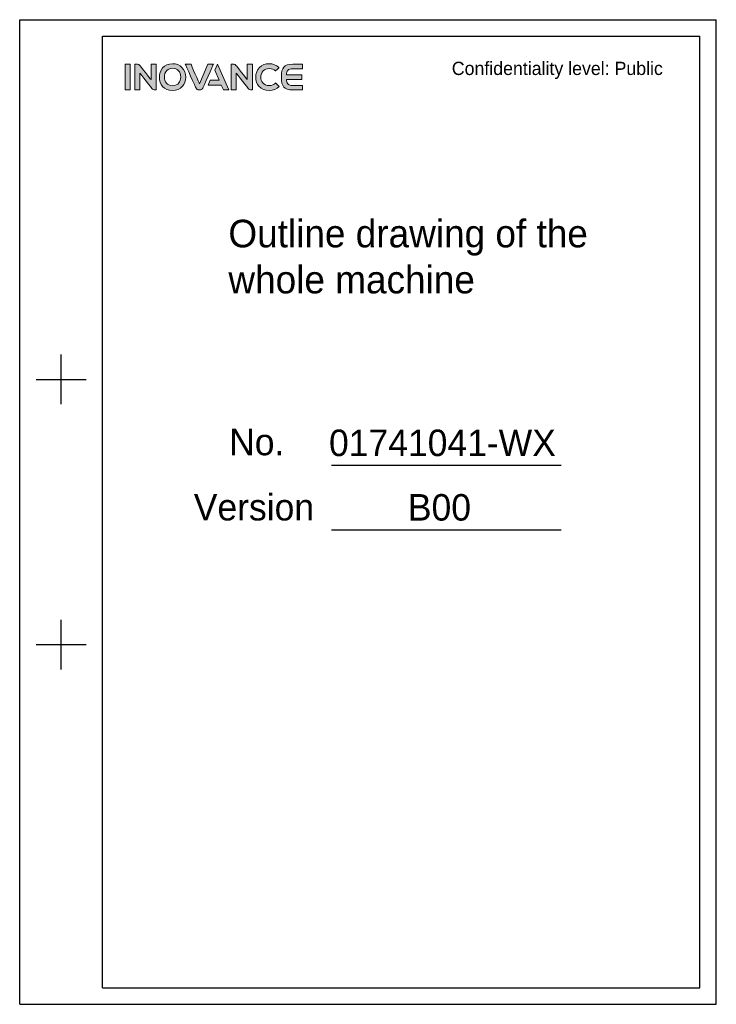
# Model space of a CAD drawing. Header units: millimetres. Extents: x 4086 to 10416, y 123 to 1549.
# Tile 1 of 99: x 4086 to 5094, y 123 to 1549. Entities that reach past the tile are written whole.
import ezdxf
from ezdxf.enums import TextEntityAlignment as Align

# ---------------------------------------------------------------- set-up
doc = ezdxf.new("R2010")
doc.units = ezdxf.units.MM
doc.layers.add('logo-蓝色', color=7, linetype='Continuous', true_color=0x008ccf)
doc.styles.get("Standard").update_dxf_attribs({"font": 'simsun.ttc'})
doc.styles.add('思源黑', font='SourceHanSansCN-Normal.ttf')

# ---------------------------------------------------------------- blocks, each defined once
blk = doc.blocks.new('0')
at = {"layer": 'logo-蓝色'}
h = blk.add_hatch(color=256, dxfattribs=at)
h.dxf.hatch_style = 1
edge = h.paths.add_edge_path()
edge.add_spline(control_points=[(4238.3, 1447.6), (4238.3, 1447.6), (4245.7, 1447.6), (4245.7, 1447.6), (4245.7, 1447.6), (4245.7, 1447.6), (4245.7, 1484.7), (4245.7, 1484.7), (4245.7, 1484.7), (4245.7, 1484.7), (4238.3, 1484.7), (4238.3, 1484.7), (4238.3, 1484.7), (4238.3, 1484.7), (4238.3, 1447.6), (4238.3, 1447.6)], knot_values=[0, 0, 0, 0, 0.25, 0.25, 0.25, 0.25, 0.5, 0.5, 0.5, 0.5, 0.75, 0.75, 0.75, 0.75, 1, 1, 1, 1], degree=3, periodic=1)
h = blk.add_hatch(color=256, dxfattribs=at)
h.dxf.hatch_style = 1
edge = h.paths.add_edge_path()
edge.add_spline(control_points=[(4275.8, 1484.8), (4275.8, 1484.8), (4275.8, 1462.4), (4275.8, 1462.4), (4275.8, 1462.4), (4275.8, 1462.4), (4259.4, 1483.1), (4259.4, 1483.1), (4259.4, 1483.1), (4258.7, 1484.1), (4257.5, 1484.7), (4256.2, 1484.7), (4256.2, 1484.7), (4256.2, 1484.7), (4252.2, 1484.7), (4252.2, 1484.7), (4252.2, 1484.7), (4252.2, 1484.7), (4252.2, 1447.6), (4252.2, 1447.6), (4252.2, 1447.6), (4252.2, 1447.6), (4259.6, 1447.6), (4259.6, 1447.6), (4259.6, 1447.6), (4259.6, 1447.6), (4259.6, 1471.8), (4259.6, 1471.8), (4259.6, 1471.8), (4259.6, 1471.8), (4278, 1448.7), (4278, 1448.7), (4278, 1448.7), (4278.5, 1448), (4279.3, 1447.6), (4280.3, 1447.6), (4280.3, 1447.6), (4280.3, 1447.6), (4283.2, 1447.6), (4283.2, 1447.6), (4283.2, 1447.6), (4283.2, 1447.6), (4283.2, 1484.8), (4283.2, 1484.8), (4283.2, 1484.8), (4283.2, 1484.8), (4275.8, 1484.8), (4275.8, 1484.8)], knot_values=[0, 0, 0, 0, 0.083333, 0.083333, 0.083333, 0.083333, 0.166667, 0.166667, 0.166667, 0.166667, 0.25, 0.25, 0.25, 0.25, 0.333333, 0.333333, 0.333333, 0.333333, 0.416667, 0.416667, 0.416667, 0.416667, 0.5, 0.5, 0.5, 0.5, 0.583333, 0.583333, 0.583333, 0.583333, 0.666667, 0.666667, 0.666667, 0.666667, 0.75, 0.75, 0.75, 0.75, 0.833333, 0.833333, 0.833333, 0.833333, 0.916667, 0.916667, 0.916667, 0.916667, 1, 1, 1, 1], degree=3, periodic=1)
h = blk.add_hatch(color=256, dxfattribs=at)
h.dxf.hatch_style = 1
edge = h.paths.add_edge_path(flags=16)
edge.add_spline(control_points=[(4298.7, 1475.5), (4300.8, 1477.7), (4303.6, 1478.8), (4307, 1478.8), (4307, 1478.8), (4310.4, 1478.8), (4313.2, 1477.7), (4315.3, 1475.6), (4315.3, 1475.6), (4317.6, 1473.2), (4318.8, 1469.7), (4318.8, 1465.9), (4318.8, 1465.9), (4318.7, 1460), (4315.5, 1453.6), (4307, 1453.6), (4307, 1453.6), (4298.6, 1453.6), (4295.4, 1459.9), (4295.2, 1465.8), (4295.2, 1465.8), (4295.1, 1469.6), (4296.4, 1473.2), (4298.7, 1475.5)], knot_values=[0, 0, 0, 0, 0.166667, 0.166667, 0.166667, 0.166667, 0.333333, 0.333333, 0.333333, 0.333333, 0.5, 0.5, 0.5, 0.5, 0.666667, 0.666667, 0.666667, 0.666667, 0.833333, 0.833333, 0.833333, 0.833333, 1, 1, 1, 1], degree=3, periodic=0)
edge = h.paths.add_edge_path()
edge.add_spline(control_points=[(4307, 1485.5), (4293.9, 1485.5), (4287.9, 1475.4), (4287.9, 1465.9), (4287.9, 1465.9), (4287.9, 1460.8), (4289.6, 1456.1), (4292.6, 1452.7), (4292.6, 1452.7), (4296, 1448.9), (4301, 1446.8), (4307, 1446.8), (4307, 1446.8), (4313, 1446.8), (4318, 1448.9), (4321.4, 1452.8), (4321.4, 1452.8), (4324.3, 1456.2), (4326, 1460.9), (4326.1, 1466), (4326.1, 1466), (4326.1, 1471.5), (4324.1, 1476.7), (4320.6, 1480.2), (4320.6, 1480.2), (4317.2, 1483.7), (4312.5, 1485.5), (4307, 1485.5)], knot_values=[0, 0, 0, 0, 0.142857, 0.142857, 0.142857, 0.142857, 0.285714, 0.285714, 0.285714, 0.285714, 0.428571, 0.428571, 0.428571, 0.428571, 0.571429, 0.571429, 0.571429, 0.571429, 0.714286, 0.714286, 0.714286, 0.714286, 0.857143, 0.857143, 0.857143, 0.857143, 1, 1, 1, 1], degree=3, periodic=0)
h = blk.add_hatch(color=256, dxfattribs=at)
h.dxf.hatch_style = 1
edge = h.paths.add_edge_path()
edge.add_spline(control_points=[(4358, 1484.7), (4358, 1484.7), (4345.8, 1456.4), (4345.8, 1456.4), (4345.8, 1456.4), (4345.8, 1456.4), (4333.7, 1484.7), (4333.7, 1484.7), (4333.7, 1484.7), (4333.7, 1484.7), (4325.4, 1484.7), (4325.4, 1484.7), (4325.4, 1484.7), (4325.4, 1484.7), (4341, 1450), (4341, 1450), (4341, 1450), (4341.6, 1448.6), (4343, 1447.6), (4344.7, 1447.6), (4344.7, 1447.6), (4344.7, 1447.6), (4344.7, 1447.6), (4344.7, 1447.6), (4344.7, 1447.6), (4344.7, 1447.6), (4346.9, 1447.6), (4346.9, 1447.6), (4346.9, 1447.6), (4346.9, 1447.6), (4347, 1447.6), (4347, 1447.6), (4347, 1447.6), (4348.6, 1447.6), (4350, 1448.6), (4350.6, 1450), (4350.6, 1450), (4350.6, 1450), (4366.2, 1484.7), (4366.2, 1484.7), (4366.2, 1484.7), (4366.2, 1484.7), (4358, 1484.7), (4358, 1484.7)], knot_values=[0, 0, 0, 0, 0.090909, 0.090909, 0.090909, 0.090909, 0.181818, 0.181818, 0.181818, 0.181818, 0.272727, 0.272727, 0.272727, 0.272727, 0.363636, 0.363636, 0.363636, 0.363636, 0.454545, 0.454545, 0.454545, 0.454545, 0.545455, 0.545455, 0.545455, 0.545455, 0.636364, 0.636364, 0.636364, 0.636364, 0.727273, 0.727273, 0.727273, 0.727273, 0.818182, 0.818182, 0.818182, 0.818182, 0.909091, 0.909091, 0.909091, 0.909091, 1, 1, 1, 1], degree=3, periodic=1)
h = blk.add_hatch(color=256, dxfattribs=at)
h.dxf.hatch_style = 1
edge = h.paths.add_edge_path()
edge.add_spline(control_points=[(4371.9, 1484.7), (4371.9, 1484.7), (4368.1, 1476.1), (4368.1, 1476.1), (4368.1, 1476.1), (4368.1, 1476.1), (4374.5, 1461.4), (4374.5, 1461.4), (4374.5, 1461.4), (4374.5, 1461.4), (4361.5, 1461.4), (4361.5, 1461.4), (4361.5, 1461.4), (4361.5, 1461.4), (4358.4, 1454.5), (4358.4, 1454.5), (4358.4, 1454.5), (4358.4, 1454.5), (4377.4, 1454.5), (4377.4, 1454.5), (4377.4, 1454.5), (4377.4, 1454.5), (4380.5, 1447.6), (4380.5, 1447.6), (4380.5, 1447.6), (4380.5, 1447.6), (4388.6, 1447.6), (4388.6, 1447.6), (4388.6, 1447.6), (4388.6, 1447.6), (4371.9, 1484.7), (4371.9, 1484.7)], knot_values=[0, 0, 0, 0, 0.125, 0.125, 0.125, 0.125, 0.25, 0.25, 0.25, 0.25, 0.375, 0.375, 0.375, 0.375, 0.5, 0.5, 0.5, 0.5, 0.625, 0.625, 0.625, 0.625, 0.75, 0.75, 0.75, 0.75, 0.875, 0.875, 0.875, 0.875, 1, 1, 1, 1], degree=3, periodic=1)
h = blk.add_hatch(color=256, dxfattribs=at)
h.dxf.hatch_style = 1
edge = h.paths.add_edge_path()
edge.add_spline(control_points=[(4415.2, 1484.8), (4415.2, 1484.8), (4415.2, 1462.4), (4415.2, 1462.4), (4415.2, 1462.4), (4415.2, 1462.4), (4398.8, 1483.1), (4398.8, 1483.1), (4398.8, 1483.1), (4398.1, 1484.1), (4397, 1484.7), (4395.7, 1484.7), (4395.7, 1484.7), (4395.7, 1484.7), (4391.7, 1484.7), (4391.7, 1484.7), (4391.7, 1484.7), (4391.7, 1484.7), (4391.7, 1447.6), (4391.7, 1447.6), (4391.7, 1447.6), (4391.7, 1447.6), (4399, 1447.6), (4399, 1447.6), (4399, 1447.6), (4399, 1447.6), (4399, 1471.8), (4399, 1471.8), (4399, 1471.8), (4399, 1471.8), (4417.4, 1448.7), (4417.4, 1448.7), (4417.4, 1448.7), (4418, 1448), (4418.8, 1447.6), (4419.7, 1447.6), (4419.7, 1447.6), (4419.7, 1447.6), (4422.6, 1447.6), (4422.6, 1447.6), (4422.6, 1447.6), (4422.6, 1447.6), (4422.6, 1484.8), (4422.6, 1484.8), (4422.6, 1484.8), (4422.6, 1484.8), (4415.2, 1484.8), (4415.2, 1484.8)], knot_values=[0, 0, 0, 0, 0.083333, 0.083333, 0.083333, 0.083333, 0.166667, 0.166667, 0.166667, 0.166667, 0.25, 0.25, 0.25, 0.25, 0.333333, 0.333333, 0.333333, 0.333333, 0.416667, 0.416667, 0.416667, 0.416667, 0.5, 0.5, 0.5, 0.5, 0.583333, 0.583333, 0.583333, 0.583333, 0.666667, 0.666667, 0.666667, 0.666667, 0.75, 0.75, 0.75, 0.75, 0.833333, 0.833333, 0.833333, 0.833333, 0.916667, 0.916667, 0.916667, 0.916667, 1, 1, 1, 1], degree=3, periodic=1)
h = blk.add_hatch(color=256, dxfattribs=at)
h.dxf.hatch_style = 1
edge = h.paths.add_edge_path()
edge.add_spline(control_points=[(4456.1, 1457.4), (4453.9, 1455.2), (4450.4, 1453.8), (4447.1, 1453.8), (4447.1, 1453.8), (4438, 1453.8), (4434.7, 1460.1), (4434.7, 1466), (4434.7, 1466), (4434.7, 1469.5), (4435.9, 1472.8), (4438.2, 1475.1), (4438.2, 1475.1), (4440.4, 1477.3), (4443.4, 1478.4), (4447.1, 1478.4), (4447.1, 1478.4), (4450.5, 1478.4), (4453.5, 1477.2), (4455.8, 1475), (4455.8, 1475), (4455.8, 1475), (4455.9, 1474.9), (4455.9, 1474.9), (4455.9, 1474.9), (4455.9, 1474.9), (4460.9, 1479.7), (4460.9, 1479.7), (4460.9, 1479.7), (4460.9, 1479.7), (4460.7, 1479.8), (4460.7, 1479.8), (4460.7, 1479.8), (4456.9, 1483.5), (4452.2, 1485.5), (4447.1, 1485.5), (4447.1, 1485.5), (4441.3, 1485.5), (4436.4, 1483.6), (4432.9, 1480.1), (4432.9, 1480.1), (4429.4, 1476.6), (4427.4, 1471.4), (4427.4, 1465.9), (4427.4, 1465.9), (4427.5, 1460.8), (4429.1, 1456.1), (4432.1, 1452.8), (4432.1, 1452.8), (4435.6, 1448.9), (4440.8, 1446.8), (4447.1, 1446.8), (4447.1, 1446.8), (4452.6, 1446.8), (4457.5, 1448.7), (4461.2, 1452.3), (4461.2, 1452.3), (4461.2, 1452.3), (4461.3, 1452.5), (4461.3, 1452.5), (4461.3, 1452.5), (4461.3, 1452.5), (4456.3, 1457.6), (4456.3, 1457.6), (4456.3, 1457.6), (4456.3, 1457.6), (4456.1, 1457.4), (4456.1, 1457.4)], knot_values=[0, 0, 0, 0, 0.058824, 0.058824, 0.058824, 0.058824, 0.117647, 0.117647, 0.117647, 0.117647, 0.176471, 0.176471, 0.176471, 0.176471, 0.235294, 0.235294, 0.235294, 0.235294, 0.294118, 0.294118, 0.294118, 0.294118, 0.352941, 0.352941, 0.352941, 0.352941, 0.411765, 0.411765, 0.411765, 0.411765, 0.470588, 0.470588, 0.470588, 0.470588, 0.529412, 0.529412, 0.529412, 0.529412, 0.588235, 0.588235, 0.588235, 0.588235, 0.647059, 0.647059, 0.647059, 0.647059, 0.705882, 0.705882, 0.705882, 0.705882, 0.764706, 0.764706, 0.764706, 0.764706, 0.823529, 0.823529, 0.823529, 0.823529, 0.882353, 0.882353, 0.882353, 0.882353, 0.941176, 0.941176, 0.941176, 0.941176, 1, 1, 1, 1], degree=3, periodic=0)
h = blk.add_hatch(color=256, dxfattribs=at)
h.dxf.hatch_style = 1
edge = h.paths.add_edge_path()
edge.add_spline(control_points=[(4481.2, 1478.2), (4481.2, 1478.2), (4495.1, 1478.2), (4495.1, 1478.2), (4495.1, 1478.2), (4495.1, 1478.2), (4495.1, 1484.7), (4495.1, 1484.7), (4495.1, 1484.7), (4495.1, 1484.7), (4481.1, 1484.7), (4481.1, 1484.7), (4481.1, 1484.7), (4468.1, 1484.7), (4464.6, 1479.8), (4464.6, 1466.6), (4464.6, 1466.6), (4464.6, 1466.6), (4464.6, 1466.2), (4464.6, 1466.2), (4464.6, 1466.2), (4464.6, 1466.2), (4464.6, 1466.2), (4464.6, 1466.2), (4464.6, 1466.2), (4464.6, 1466.2), (4464.6, 1466.1), (4464.6, 1466.1), (4464.6, 1466.1), (4464.6, 1466.1), (4464.6, 1466.1), (4464.6, 1466.1), (4464.6, 1466.1), (4464.6, 1466.1), (4464.6, 1465.7), (4464.6, 1465.7), (4464.6, 1465.7), (4464.6, 1452.5), (4468.1, 1447.6), (4481.1, 1447.6), (4481.1, 1447.6), (4481.1, 1447.6), (4495.1, 1447.6), (4495.1, 1447.6), (4495.1, 1447.6), (4495.1, 1447.6), (4495.1, 1454), (4495.1, 1454), (4495.1, 1454), (4495.1, 1454), (4481.2, 1454), (4481.2, 1454), (4481.2, 1454), (4477.8, 1454), (4475.2, 1454.7), (4473.7, 1456.5), (4473.7, 1456.5), (4472.4, 1457.9), (4471.8, 1460.1), (4471.7, 1462.7), (4471.7, 1462.7), (4471.7, 1462.7), (4493.9, 1462.7), (4493.9, 1462.7), (4493.9, 1462.7), (4493.9, 1462.7), (4493.9, 1466.2), (4493.9, 1466.2), (4493.9, 1466.2), (4493.9, 1466.2), (4493.9, 1469.6), (4493.9, 1469.6), (4493.9, 1469.6), (4493.9, 1469.6), (4471.7, 1469.6), (4471.7, 1469.6), (4471.7, 1469.6), (4471.8, 1472.2), (4472.4, 1474.4), (4473.7, 1475.8), (4473.7, 1475.8), (4475.2, 1477.6), (4477.8, 1478.2), (4481.2, 1478.2)], knot_values=[0, 0, 0, 0, 0.047619, 0.047619, 0.047619, 0.047619, 0.095238, 0.095238, 0.095238, 0.095238, 0.142857, 0.142857, 0.142857, 0.142857, 0.190476, 0.190476, 0.190476, 0.190476, 0.238095, 0.238095, 0.238095, 0.238095, 0.285714, 0.285714, 0.285714, 0.285714, 0.333333, 0.333333, 0.333333, 0.333333, 0.380952, 0.380952, 0.380952, 0.380952, 0.428571, 0.428571, 0.428571, 0.428571, 0.47619, 0.47619, 0.47619, 0.47619, 0.52381, 0.52381, 0.52381, 0.52381, 0.571429, 0.571429, 0.571429, 0.571429, 0.619048, 0.619048, 0.619048, 0.619048, 0.666667, 0.666667, 0.666667, 0.666667, 0.714286, 0.714286, 0.714286, 0.714286, 0.761905, 0.761905, 0.761905, 0.761905, 0.809524, 0.809524, 0.809524, 0.809524, 0.857143, 0.857143, 0.857143, 0.857143, 0.904762, 0.904762, 0.904762, 0.904762, 0.952381, 0.952381, 0.952381, 0.952381, 1, 1, 1, 1], degree=3, periodic=0)
at = {"linetype": 'Continuous'}
for p, q in [((4085.7, 1549.2), (5094, 1549.2)), ((4085.7, 123.2), (4085.7, 1549.2)), ((5094, 123.2), (5094, 1549.2)), ((4205.8, 1525.2), (5070, 1525.2)), ((4205.8, 147.2), (4205.8, 1525.2)), ((5070, 147.2), (5070, 1525.2)), ((4145.8, 992.3), (4145.8, 1064.3)), ((4109.7, 1028.3), (4181.8, 1028.3)), ((4536.9, 903.9), (4869.6, 903.9)), ((4536.9, 810.5), (4869.6, 810.5)), ((4145.8, 608.2), (4145.8, 680.2)), ((4109.7, 644.2), (4181.8, 644.2)), ((4205.8, 147.2), (5070, 147.2)), ((4085.7, 123.2), (5094, 123.2))]:
    blk.add_line(p, q, dxfattribs=at)
at = {"layer": 'logo-蓝色', "lineweight": 9}
for points, knots in [([(4245.7, 1484.7), (4245.7, 1484.7), (4245.7, 1484.7), (4238.3, 1484.7), (4238.3, 1484.7)], [0.5, 0.5, 0.5, 0.5, 0.5, 0.75, 0.75, 0.75, 0.75]), ([(4238.3, 1484.7), (4238.3, 1484.7), (4238.3, 1484.7), (4238.3, 1447.6), (4238.3, 1447.6)], [0.75, 0.75, 0.75, 0.75, 0.75, 1, 1, 1, 1]), ([(4245.7, 1447.6), (4245.7, 1447.6), (4245.7, 1447.6), (4245.7, 1484.7), (4245.7, 1484.7)], [0.25, 0.25, 0.25, 0.25, 0.25, 0.5, 0.5, 0.5, 0.5]), ([(4256.2, 1484.7), (4256.2, 1484.7), (4256.2, 1484.7), (4252.2, 1484.7), (4252.2, 1484.7)], [0.25, 0.25, 0.25, 0.25, 0.25000001, 0.33333333, 0.33333333, 0.33333333, 0.33333333]), ([(4252.2, 1484.7), (4252.2, 1484.7), (4252.2, 1484.7), (4252.2, 1447.6), (4252.2, 1447.6)], [0.33333333, 0.33333333, 0.33333333, 0.33333333, 0.33333334, 0.41666667, 0.41666667, 0.41666667, 0.41666667]), ([(4259.4, 1483.1), (4259.4, 1483.1), (4258.7, 1484.1), (4257.5, 1484.7), (4256.2, 1484.7)], [0.16666667, 0.16666667, 0.16666667, 0.16666667, 0.16666668, 0.25, 0.25, 0.25, 0.25]), ([(4275.8, 1462.4), (4275.8, 1462.4), (4275.8, 1462.4), (4259.4, 1483.1), (4259.4, 1483.1)], [0.08333333, 0.08333333, 0.08333333, 0.08333333, 0.08333334, 0.16666667, 0.16666667, 0.16666667, 0.16666667]), ([(4283.2, 1484.8), (4283.2, 1484.8), (4283.2, 1484.8), (4275.8, 1484.8), (4275.8, 1484.8)], [0.91666667, 0.91666667, 0.91666667, 0.91666667, 0.91666668, 1, 1, 1, 1]), ([(4283.2, 1447.6), (4283.2, 1447.6), (4283.2, 1447.6), (4283.2, 1484.8), (4283.2, 1484.8)], [0.83333333, 0.83333333, 0.83333333, 0.83333333, 0.83333334, 0.91666667, 0.91666667, 0.91666667, 0.91666667]), ([(4320.6, 1480.2), (4320.6, 1480.2), (4317.2, 1483.7), (4312.5, 1485.5), (4307, 1485.5)], [0.8571429, 0.8571429, 0.8571429, 0.8571429, 0.8571429, 1, 1, 1, 1]), ([(4333.7, 1484.7), (4333.7, 1484.7), (4333.7, 1484.7), (4325.4, 1484.7), (4325.4, 1484.7)], [0.18181818, 0.18181818, 0.18181818, 0.18181818, 0.18181819, 0.27272727, 0.27272727, 0.27272727, 0.27272727]), ([(4325.4, 1484.7), (4325.4, 1484.7), (4325.4, 1484.7), (4341, 1450), (4341, 1450)], [0.27272727, 0.27272727, 0.27272727, 0.27272727, 0.27272728, 0.36363636, 0.36363636, 0.36363636, 0.36363636]), ([(4345.8, 1456.4), (4345.8, 1456.4), (4345.8, 1456.4), (4333.7, 1484.7), (4333.7, 1484.7)], [0.09090909, 0.09090909, 0.09090909, 0.09090909, 0.0909091, 0.18181818, 0.18181818, 0.18181818, 0.18181818]), ([(4350.6, 1450), (4350.6, 1450), (4350.6, 1450), (4366.2, 1484.7), (4366.2, 1484.7)], [0.81818182, 0.81818182, 0.81818182, 0.81818182, 0.81818183, 0.90909091, 0.90909091, 0.90909091, 0.90909091]), ([(4366.2, 1484.7), (4366.2, 1484.7), (4366.2, 1484.7), (4358, 1484.7), (4358, 1484.7)], [0.90909091, 0.90909091, 0.90909091, 0.90909091, 0.90909092, 1, 1, 1, 1]), ([(4388.6, 1447.6), (4388.6, 1447.6), (4388.6, 1447.6), (4371.9, 1484.7), (4371.9, 1484.7)], [0.875, 0.875, 0.875, 0.875, 0.875, 1, 1, 1, 1]), ([(4395.7, 1484.7), (4395.7, 1484.7), (4395.7, 1484.7), (4391.7, 1484.7), (4391.7, 1484.7)], [0.25, 0.25, 0.25, 0.25, 0.25000001, 0.33333333, 0.33333333, 0.33333333, 0.33333333]), ([(4391.7, 1484.7), (4391.7, 1484.7), (4391.7, 1484.7), (4391.7, 1447.6), (4391.7, 1447.6)], [0.33333333, 0.33333333, 0.33333333, 0.33333333, 0.33333334, 0.41666667, 0.41666667, 0.41666667, 0.41666667]), ([(4398.8, 1483.1), (4398.8, 1483.1), (4398.1, 1484.1), (4397, 1484.7), (4395.7, 1484.7)], [0.16666667, 0.16666667, 0.16666667, 0.16666667, 0.16666668, 0.25, 0.25, 0.25, 0.25]), ([(4415.2, 1462.4), (4415.2, 1462.4), (4415.2, 1462.4), (4398.8, 1483.1), (4398.8, 1483.1)], [0.08333333, 0.08333333, 0.08333333, 0.08333333, 0.08333334, 0.16666667, 0.16666667, 0.16666667, 0.16666667]), ([(4422.6, 1484.8), (4422.6, 1484.8), (4422.6, 1484.8), (4415.2, 1484.8), (4415.2, 1484.8)], [0.91666667, 0.91666667, 0.91666667, 0.91666667, 0.91666668, 1, 1, 1, 1]), ([(4422.6, 1447.6), (4422.6, 1447.6), (4422.6, 1447.6), (4422.6, 1484.8), (4422.6, 1484.8)], [0.83333333, 0.83333333, 0.83333333, 0.83333333, 0.83333334, 0.91666667, 0.91666667, 0.91666667, 0.91666667]), ([(4460.7, 1479.8), (4460.7, 1479.8), (4456.9, 1483.5), (4452.2, 1485.5), (4447.1, 1485.5), (4447.1, 1485.5), (4441.3, 1485.5), (4436.4, 1483.6), (4432.9, 1480.1)], [0.4705882, 0.4705882, 0.4705882, 0.4705882, 0.4705882, 0.5294118, 0.5294118, 0.5294118, 0.5294118, 0.5882353, 0.5882353, 0.5882353, 0.5882353]), ([(4481.1, 1484.7), (4481.1, 1484.7), (4468.1, 1484.7), (4464.6, 1479.8), (4464.6, 1466.6)], [0.14285714, 0.14285714, 0.14285714, 0.14285714, 0.14285715, 0.19047619, 0.19047619, 0.19047619, 0.19047619]), ([(4495.1, 1484.7), (4495.1, 1484.7), (4495.1, 1484.7), (4481.1, 1484.7), (4481.1, 1484.7)], [0.0952381, 0.0952381, 0.0952381, 0.0952381, 0.09523811, 0.14285714, 0.14285714, 0.14285714, 0.14285714]), ([(4495.1, 1478.2), (4495.1, 1478.2), (4495.1, 1478.2), (4495.1, 1484.7), (4495.1, 1484.7)], [0.04761905, 0.04761905, 0.04761905, 0.04761905, 0.04761906, 0.0952381, 0.0952381, 0.0952381, 0.0952381]), ([(4259.6, 1447.6), (4259.6, 1447.6), (4259.6, 1447.6), (4259.6, 1471.8), (4259.6, 1471.8)], [0.5, 0.5, 0.5, 0.5, 0.50000001, 0.58333333, 0.58333333, 0.58333333, 0.58333333]), ([(4259.6, 1471.8), (4259.6, 1471.8), (4259.6, 1471.8), (4278, 1448.7), (4278, 1448.7)], [0.58333333, 0.58333333, 0.58333333, 0.58333333, 0.58333334, 0.66666667, 0.66666667, 0.66666667, 0.66666667]), ([(4295.2, 1465.8), (4295.2, 1465.8), (4295.1, 1469.6), (4296.4, 1473.2), (4298.7, 1475.5)], [0.8333333, 0.8333333, 0.8333333, 0.8333333, 0.8333333, 1, 1, 1, 1]), ([(4307, 1478.8), (4307, 1478.8), (4310.4, 1478.8), (4313.2, 1477.7), (4315.3, 1475.6)], [0.1666667, 0.1666667, 0.1666667, 0.1666667, 0.1666667, 0.3333333, 0.3333333, 0.3333333, 0.3333333]), ([(4315.3, 1475.6), (4315.3, 1475.6), (4317.6, 1473.2), (4318.8, 1469.7), (4318.8, 1465.9)], [0.3333333, 0.3333333, 0.3333333, 0.3333333, 0.3333333, 0.5, 0.5, 0.5, 0.5]), ([(4326.1, 1466), (4326.1, 1466), (4326.1, 1471.5), (4324.1, 1476.7), (4320.6, 1480.2)], [0.7142857, 0.7142857, 0.7142857, 0.7142857, 0.7142857, 0.8571429, 0.8571429, 0.8571429, 0.8571429]), ([(4368.1, 1476.1), (4368.1, 1476.1), (4368.1, 1476.1), (4374.5, 1461.4), (4374.5, 1461.4)], [0.125, 0.125, 0.125, 0.125, 0.125, 0.25, 0.25, 0.25, 0.25]), ([(4399, 1447.6), (4399, 1447.6), (4399, 1447.6), (4399, 1471.8), (4399, 1471.8)], [0.5, 0.5, 0.5, 0.5, 0.50000001, 0.58333333, 0.58333333, 0.58333333, 0.58333333]), ([(4399, 1471.8), (4399, 1471.8), (4399, 1471.8), (4417.4, 1448.7), (4417.4, 1448.7)], [0.58333333, 0.58333333, 0.58333333, 0.58333333, 0.58333334, 0.66666667, 0.66666667, 0.66666667, 0.66666667]), ([(4432.9, 1480.1), (4432.9, 1480.1), (4429.4, 1476.6), (4427.4, 1471.4), (4427.4, 1465.9)], [0.58823529, 0.58823529, 0.58823529, 0.58823529, 0.5882353, 0.64705882, 0.64705882, 0.64705882, 0.64705882]), ([(4434.7, 1466), (4434.7, 1466), (4434.7, 1469.5), (4435.9, 1472.8), (4438.2, 1475.1)], [0.11764706, 0.11764706, 0.11764706, 0.11764706, 0.11764707, 0.17647059, 0.17647059, 0.17647059, 0.17647059]), ([(4438.2, 1475.1), (4438.2, 1475.1), (4440.4, 1477.3), (4443.4, 1478.4), (4447.1, 1478.4)], [0.17647059, 0.17647059, 0.17647059, 0.17647059, 0.1764706, 0.23529412, 0.23529412, 0.23529412, 0.23529412]), ([(4447.1, 1478.4), (4447.1, 1478.4), (4450.5, 1478.4), (4453.5, 1477.2), (4455.8, 1475)], [0.23529412, 0.23529412, 0.23529412, 0.23529412, 0.23529413, 0.29411765, 0.29411765, 0.29411765, 0.29411765]), ([(4455.8, 1475), (4455.8, 1475), (4455.8, 1475), (4455.9, 1474.9), (4455.9, 1474.9)], [0.29411765, 0.29411765, 0.29411765, 0.29411765, 0.29411766, 0.35294118, 0.35294118, 0.35294118, 0.35294118]), ([(4455.9, 1474.9), (4455.9, 1474.9), (4455.9, 1474.9), (4460.9, 1479.7), (4460.9, 1479.7)], [0.35294118, 0.35294118, 0.35294118, 0.35294118, 0.35294119, 0.41176471, 0.41176471, 0.41176471, 0.41176471]), ([(4460.9, 1479.7), (4460.9, 1479.7), (4460.9, 1479.7), (4460.7, 1479.8), (4460.7, 1479.8)], [0.41176471, 0.41176471, 0.41176471, 0.41176471, 0.41176472, 0.47058824, 0.47058824, 0.47058824, 0.47058824]), ([(4471.7, 1469.6), (4471.7, 1469.6), (4471.8, 1472.2), (4472.4, 1474.4), (4473.7, 1475.8)], [0.9047619, 0.9047619, 0.9047619, 0.9047619, 0.90476191, 0.95238095, 0.95238095, 0.95238095, 0.95238095]), ([(4493.9, 1469.6), (4493.9, 1469.6), (4493.9, 1469.6), (4471.7, 1469.6), (4471.7, 1469.6)], [0.85714286, 0.85714286, 0.85714286, 0.85714286, 0.85714287, 0.9047619, 0.9047619, 0.9047619, 0.9047619]), ([(4473.7, 1475.8), (4473.7, 1475.8), (4475.2, 1477.6), (4477.8, 1478.2), (4481.2, 1478.2)], [0.95238095, 0.95238095, 0.95238095, 0.95238095, 0.95238096, 1, 1, 1, 1]), ([(4493.9, 1466.2), (4493.9, 1466.2), (4493.9, 1466.2), (4493.9, 1469.6), (4493.9, 1469.6)], [0.80952381, 0.80952381, 0.80952381, 0.80952381, 0.80952382, 0.85714286, 0.85714286, 0.85714286, 0.85714286]), ([(4287.9, 1465.9), (4287.9, 1465.9), (4287.9, 1460.8), (4289.6, 1456.1), (4292.6, 1452.7)], [0.1428571, 0.1428571, 0.1428571, 0.1428571, 0.1428572, 0.2857143, 0.2857143, 0.2857143, 0.2857143]), ([(4318.8, 1465.9), (4318.8, 1465.9), (4318.7, 1460), (4315.5, 1453.6), (4307, 1453.6), (4307, 1453.6), (4298.6, 1453.6), (4295.4, 1459.9), (4295.2, 1465.8)], [0.5, 0.5, 0.5, 0.5, 0.5, 0.6666667, 0.6666667, 0.6666667, 0.6666667, 0.8333333, 0.8333333, 0.8333333, 0.8333333]), ([(4321.4, 1452.8), (4321.4, 1452.8), (4324.3, 1456.2), (4326, 1460.9), (4326.1, 1466)], [0.5714286, 0.5714286, 0.5714286, 0.5714286, 0.5714286, 0.7142857, 0.7142857, 0.7142857, 0.7142857]), ([(4361.5, 1461.4), (4361.5, 1461.4), (4361.5, 1461.4), (4358.4, 1454.5), (4358.4, 1454.5)], [0.375, 0.375, 0.375, 0.375, 0.375, 0.5, 0.5, 0.5, 0.5]), ([(4374.5, 1461.4), (4374.5, 1461.4), (4374.5, 1461.4), (4361.5, 1461.4), (4361.5, 1461.4)], [0.25, 0.25, 0.25, 0.25, 0.25, 0.375, 0.375, 0.375, 0.375]), ([(4427.4, 1465.9), (4427.4, 1465.9), (4427.5, 1460.8), (4429.1, 1456.1), (4432.1, 1452.8)], [0.64705882, 0.64705882, 0.64705882, 0.64705882, 0.64705883, 0.70588235, 0.70588235, 0.70588235, 0.70588235]), ([(4456.1, 1457.4), (4453.9, 1455.2), (4450.4, 1453.8), (4447.1, 1453.8), (4447.1, 1453.8), (4438, 1453.8), (4434.7, 1460.1), (4434.7, 1466)], [0, 0, 0, 0, 0.0588235, 0.0588235, 0.0588235, 0.0588235, 0.1176471, 0.1176471, 0.1176471, 0.1176471]), ([(4456.3, 1457.6), (4456.3, 1457.6), (4456.3, 1457.6), (4456.1, 1457.4), (4456.1, 1457.4)], [0.94117647, 0.94117647, 0.94117647, 0.94117647, 0.94117648, 1, 1, 1, 1]), ([(4461.3, 1452.5), (4461.3, 1452.5), (4461.3, 1452.5), (4456.3, 1457.6), (4456.3, 1457.6)], [0.88235294, 0.88235294, 0.88235294, 0.88235294, 0.88235295, 0.94117647, 0.94117647, 0.94117647, 0.94117647]), ([(4464.6, 1466.6), (4464.6, 1466.6), (4464.6, 1466.6), (4464.6, 1466.2), (4464.6, 1466.2)], [0.19047619, 0.19047619, 0.19047619, 0.19047619, 0.1904762, 0.23809524, 0.23809524, 0.23809524, 0.23809524]), ([(4464.6, 1466.2), (4464.6, 1466.2), (4464.6, 1466.2), (4464.6, 1466.2), (4464.6, 1466.2)], [0.23809524, 0.23809524, 0.23809524, 0.23809524, 0.23809525, 0.28571429, 0.28571429, 0.28571429, 0.28571429]), ([(4464.6, 1466.2), (4464.6, 1466.2), (4464.6, 1466.2), (4464.6, 1466.1), (4464.6, 1466.1)], [0.28571429, 0.28571429, 0.28571429, 0.28571429, 0.2857143, 0.33333333, 0.33333333, 0.33333333, 0.33333333]), ([(4464.6, 1466.1), (4464.6, 1466.1), (4464.6, 1466.1), (4464.6, 1466.1), (4464.6, 1466.1)], [0.33333333, 0.33333333, 0.33333333, 0.33333333, 0.33333334, 0.38095238, 0.38095238, 0.38095238, 0.38095238]), ([(4464.6, 1466.1), (4464.6, 1466.1), (4464.6, 1466.1), (4464.6, 1465.7), (4464.6, 1465.7)], [0.38095238, 0.38095238, 0.38095238, 0.38095238, 0.38095239, 0.42857143, 0.42857143, 0.42857143, 0.42857143]), ([(4464.6, 1465.7), (4464.6, 1465.7), (4464.6, 1452.5), (4468.1, 1447.6), (4481.1, 1447.6)], [0.42857143, 0.42857143, 0.42857143, 0.42857143, 0.42857144, 0.47619048, 0.47619048, 0.47619048, 0.47619048]), ([(4473.7, 1456.5), (4473.7, 1456.5), (4472.4, 1457.9), (4471.8, 1460.1), (4471.7, 1462.7)], [0.66666667, 0.66666667, 0.66666667, 0.66666667, 0.66666668, 0.71428571, 0.71428571, 0.71428571, 0.71428571]), ([(4471.7, 1462.7), (4471.7, 1462.7), (4471.7, 1462.7), (4493.9, 1462.7), (4493.9, 1462.7)], [0.71428571, 0.71428571, 0.71428571, 0.71428571, 0.71428572, 0.76190476, 0.76190476, 0.76190476, 0.76190476]), ([(4495.1, 1454), (4495.1, 1454), (4495.1, 1454), (4481.2, 1454), (4481.2, 1454), (4481.2, 1454), (4477.8, 1454), (4475.2, 1454.7), (4473.7, 1456.5)], [0.57142857, 0.57142857, 0.57142857, 0.57142857, 0.57142858, 0.61904762, 0.61904762, 0.61904762, 0.61904763, 0.66666667, 0.66666667, 0.66666667, 0.66666667]), ([(4493.9, 1462.7), (4493.9, 1462.7), (4493.9, 1462.7), (4493.9, 1466.2), (4493.9, 1466.2)], [0.76190476, 0.76190476, 0.76190476, 0.76190476, 0.76190477, 0.80952381, 0.80952381, 0.80952381, 0.80952381]), ([(4252.2, 1447.6), (4252.2, 1447.6), (4252.2, 1447.6), (4259.6, 1447.6), (4259.6, 1447.6)], [0.41666667, 0.41666667, 0.41666667, 0.41666667, 0.41666668, 0.5, 0.5, 0.5, 0.5]), ([(4278, 1448.7), (4278, 1448.7), (4278.5, 1448), (4279.3, 1447.6), (4280.3, 1447.6)], [0.66666667, 0.66666667, 0.66666667, 0.66666667, 0.66666668, 0.75, 0.75, 0.75, 0.75]), ([(4280.3, 1447.6), (4280.3, 1447.6), (4280.3, 1447.6), (4283.2, 1447.6), (4283.2, 1447.6)], [0.75, 0.75, 0.75, 0.75, 0.75000001, 0.83333333, 0.83333333, 0.83333333, 0.83333333]), ([(4292.6, 1452.7), (4292.6, 1452.7), (4296, 1448.9), (4301, 1446.8), (4307, 1446.8)], [0.2857143, 0.2857143, 0.2857143, 0.2857143, 0.2857143, 0.4285714, 0.4285714, 0.4285714, 0.4285714]), ([(4307, 1446.8), (4307, 1446.8), (4313, 1446.8), (4318, 1448.9), (4321.4, 1452.8)], [0.4285714, 0.4285714, 0.4285714, 0.4285714, 0.4285714, 0.5714286, 0.5714286, 0.5714286, 0.5714286]), ([(4341, 1450), (4341, 1450), (4341.6, 1448.6), (4343, 1447.6), (4344.7, 1447.6)], [0.36363636, 0.36363636, 0.36363636, 0.36363636, 0.36363637, 0.45454545, 0.45454545, 0.45454545, 0.45454545]), ([(4344.7, 1447.6), (4344.7, 1447.6), (4344.7, 1447.6), (4344.7, 1447.6), (4344.7, 1447.6)], [0.45454545, 0.45454545, 0.45454545, 0.45454545, 0.45454546, 0.54545455, 0.54545455, 0.54545455, 0.54545455]), ([(4344.7, 1447.6), (4344.7, 1447.6), (4344.7, 1447.6), (4346.9, 1447.6), (4346.9, 1447.6)], [0.54545455, 0.54545455, 0.54545455, 0.54545455, 0.54545456, 0.63636364, 0.63636364, 0.63636364, 0.63636364]), ([(4346.9, 1447.6), (4346.9, 1447.6), (4346.9, 1447.6), (4347, 1447.6), (4347, 1447.6)], [0.63636364, 0.63636364, 0.63636364, 0.63636364, 0.63636365, 0.72727273, 0.72727273, 0.72727273, 0.72727273]), ([(4347, 1447.6), (4347, 1447.6), (4348.6, 1447.6), (4350, 1448.6), (4350.6, 1450)], [0.72727273, 0.72727273, 0.72727273, 0.72727273, 0.72727274, 0.81818182, 0.81818182, 0.81818182, 0.81818182]), ([(4358.4, 1454.5), (4358.4, 1454.5), (4358.4, 1454.5), (4377.4, 1454.5), (4377.4, 1454.5)], [0.5, 0.5, 0.5, 0.5, 0.5, 0.625, 0.625, 0.625, 0.625]), ([(4377.4, 1454.5), (4377.4, 1454.5), (4377.4, 1454.5), (4380.5, 1447.6), (4380.5, 1447.6)], [0.625, 0.625, 0.625, 0.625, 0.625, 0.75, 0.75, 0.75, 0.75]), ([(4380.5, 1447.6), (4380.5, 1447.6), (4380.5, 1447.6), (4388.6, 1447.6), (4388.6, 1447.6)], [0.75, 0.75, 0.75, 0.75, 0.75, 0.875, 0.875, 0.875, 0.875]), ([(4391.7, 1447.6), (4391.7, 1447.6), (4391.7, 1447.6), (4399, 1447.6), (4399, 1447.6)], [0.41666667, 0.41666667, 0.41666667, 0.41666667, 0.41666668, 0.5, 0.5, 0.5, 0.5]), ([(4417.4, 1448.7), (4417.4, 1448.7), (4418, 1448), (4418.8, 1447.6), (4419.7, 1447.6)], [0.66666667, 0.66666667, 0.66666667, 0.66666667, 0.66666668, 0.75, 0.75, 0.75, 0.75]), ([(4419.7, 1447.6), (4419.7, 1447.6), (4419.7, 1447.6), (4422.6, 1447.6), (4422.6, 1447.6)], [0.75, 0.75, 0.75, 0.75, 0.75000001, 0.83333333, 0.83333333, 0.83333333, 0.83333333]), ([(4432.1, 1452.8), (4432.1, 1452.8), (4435.6, 1448.9), (4440.8, 1446.8), (4447.1, 1446.8), (4447.1, 1446.8), (4452.6, 1446.8), (4457.5, 1448.7), (4461.2, 1452.3)], [0.7058824, 0.7058824, 0.7058824, 0.7058824, 0.7058824, 0.7647059, 0.7647059, 0.7647059, 0.7647059, 0.8235294, 0.8235294, 0.8235294, 0.8235294]), ([(4461.2, 1452.3), (4461.2, 1452.3), (4461.2, 1452.3), (4461.3, 1452.5), (4461.3, 1452.5)], [0.82352941, 0.82352941, 0.82352941, 0.82352941, 0.82352942, 0.88235294, 0.88235294, 0.88235294, 0.88235294]), ([(4481.1, 1447.6), (4481.1, 1447.6), (4481.1, 1447.6), (4495.1, 1447.6), (4495.1, 1447.6)], [0.47619048, 0.47619048, 0.47619048, 0.47619048, 0.47619049, 0.52380952, 0.52380952, 0.52380952, 0.52380952]), ([(4495.1, 1447.6), (4495.1, 1447.6), (4495.1, 1447.6), (4495.1, 1454), (4495.1, 1454)], [0.52380952, 0.52380952, 0.52380952, 0.52380952, 0.52380953, 0.57142857, 0.57142857, 0.57142857, 0.57142857])]:
    blk.add_open_spline(points, degree=3, knots=knots, dxfattribs=at)
for points in [[(4275.8, 1484.8), (4275.8, 1484.8), (4275.8, 1462.4), (4275.8, 1462.4)], [(4307, 1485.5), (4293.9, 1485.5), (4287.9, 1475.4), (4287.9, 1465.9)], [(4358, 1484.7), (4358, 1484.7), (4345.8, 1456.4), (4345.8, 1456.4)], [(4371.9, 1484.7), (4371.9, 1484.7), (4368.1, 1476.1), (4368.1, 1476.1)], [(4415.2, 1484.8), (4415.2, 1484.8), (4415.2, 1462.4), (4415.2, 1462.4)], [(4298.7, 1475.5), (4300.8, 1477.7), (4303.6, 1478.8), (4307, 1478.8)], [(4481.2, 1478.2), (4481.2, 1478.2), (4495.1, 1478.2), (4495.1, 1478.2)], [(4238.3, 1447.6), (4238.3, 1447.6), (4245.7, 1447.6), (4245.7, 1447.6)]]:
    blk.add_open_spline(points, degree=3, dxfattribs=at)
at = {"linetype": 'Continuous', "style": '思源黑'}
for s, height, p in [('Confidentiality level: Public', 19.205, (4711.2, 1469.1)), ('No.', 38.41, (4388.9, 918.4)), ('Version', 38.41, (4337.7, 824))]:
    blk.add_text(s, height=height, dxfattribs=at).set_placement(p)
at = {"insert": (4387.8, 1259.5), "char_height": 40, "width": 524.952, "attachment_point": 1}
blk.add_mtext('{\\fSource Han Sans CN Regular|b0|i0|c0|p34;Outline drawing of the whole machine}', dxfattribs=at)
at = {"linetype": 'Continuous', "lineweight": 0, "ltscale": 0.3, "style": '思源黑'}
for tag, height, p in [('编码', 38.4, (4697.6, 936.4)), ('版本号', 38.4, (4693.3, 843)), ('当前页', 12, (5999.6, 219.8)), ('总页数', 12, (6057.4, 219.8))]:
    blk.add_attdef(tag, text='', height=height, dxfattribs=at).set_placement(p, align=Align.MIDDLE)
at = {"ltscale": 0.3, "style": '思源黑'}
blk.add_attdef('编码', text='', height=14.4, dxfattribs=at).set_placement((5580.9, 169.5), align=Align.MIDDLE)

msp = doc.modelspace()

# ---------------------------------------------------------------- block references
ref = msp.add_blockref('0', (0, 0))
ref.add_attrib('编码', '01741041-WX', dxfattribs={"linetype": 'Continuous', "lineweight": 0, "ltscale": 0.3, "height": 38.41077, "style": '思源黑'}).set_placement((4697.646, 936.393), align=Align.MIDDLE)
ref.add_attrib('版本号', 'B00', dxfattribs={"linetype": 'Continuous', "lineweight": 0, "ltscale": 0.3, "height": 38.4108, "style": '思源黑'}).set_placement((4693.312, 842.972), align=Align.MIDDLE)

doc.saveas('drawing.dxf')
